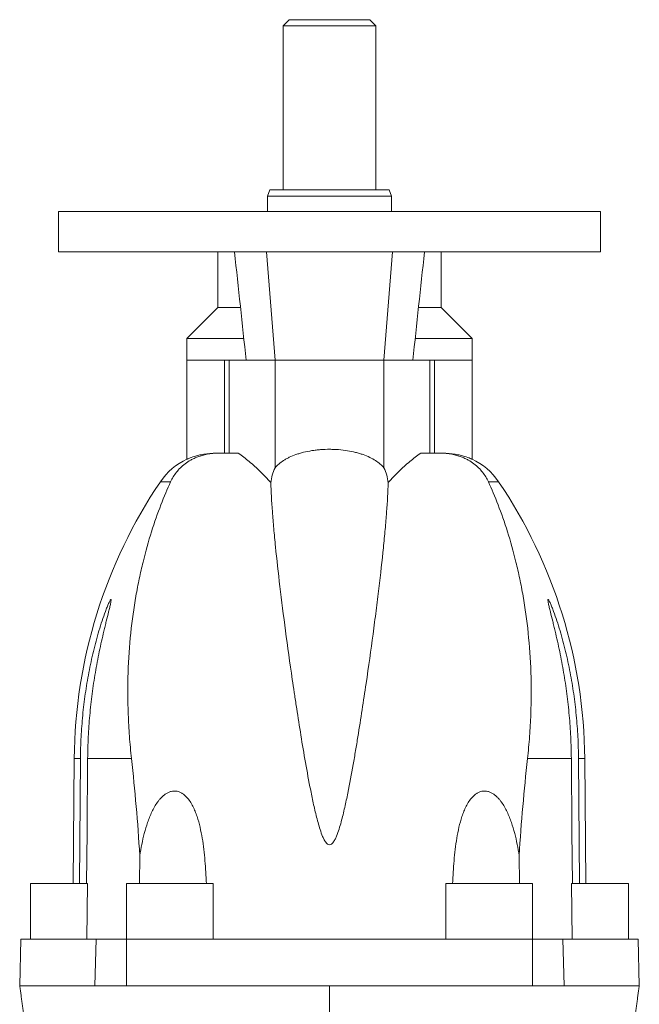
# Model space of a CAD drawing. Header units: millimetres. Extents: x -295 to 561, y 22 to 1351.
# Tile 3 of 5: x -270 to -70, y 1033 to 1351. Entities that reach past the tile are written whole.
import ezdxf

# ---------------------------------------------------------------- set-up
doc = ezdxf.new("R2010")
doc.units = ezdxf.units.MM

msp = doc.modelspace()

# ---------------------------------------------------------------- linework, layer by layer
at = {"color": 7, "linetype": 'Continuous', "lineweight": 15}
for p, q in [((-183.44, 1350.6), (-185.44, 1348.6)), ((-185.44, 1348.6), (-185.44, 1295.6)), ((-183.41, 1348.6), (-185.44, 1348.6)), ((-181.68, 1350.6), (-183.44, 1350.6)), ((-155.44, 1348.6), (-183.41, 1348.6)), ((-157.44, 1350.6), (-181.68, 1350.6)), ((-155.44, 1348.6), (-157.44, 1350.6)), ((-155.44, 1295.6), (-155.44, 1348.6)), ((-189.71, 1295.6), (-190.44, 1293.6)), ((-187.11, 1295.6), (-189.71, 1295.6)), ((-151.17, 1295.6), (-187.11, 1295.6)), ((-150.44, 1293.6), (-151.17, 1295.6)), ((-190.44, 1293.6), (-190.44, 1288.6)), ((-187.74, 1293.6), (-190.44, 1293.6)), ((-150.44, 1293.6), (-187.74, 1293.6)), ((-150.44, 1288.6), (-150.44, 1293.6)), ((-257.94, 1288.6), (-257.94, 1275.6)), ((-257.94, 1288.6), (-82.94, 1288.6)), ((-82.94, 1275.6), (-82.94, 1288.6)), ((-257.94, 1275.6), (-82.94, 1275.6)), ((-206.44, 1275.6), (-206.44, 1257.6)), ((-134.44, 1257.6), (-134.44, 1275.6)), ((-206.44, 1257.6), (-216.44, 1247.6)), ((-206.44, 1257.6), (-199.17, 1257.6)), ((-141.7, 1257.6), (-134.44, 1257.6)), ((-124.44, 1247.6), (-134.44, 1257.6)), ((-216.44, 1247.6), (-216.44, 1240.6)), ((-216.44, 1247.6), (-198.11, 1247.6)), ((-142.77, 1247.6), (-124.44, 1247.6)), ((-124.44, 1240.6), (-124.44, 1247.6)), ((-216.44, 1240.6), (-216.44, 1208.66)), ((-204.32, 1240.6), (-202.83, 1240.6)), ((-202.83, 1240.6), (-197.36, 1240.6)), ((-187.99, 1240.6), (-197.36, 1240.6)), ((-187.99, 1240.6), (-152.88, 1240.6)), ((-143.52, 1240.6), (-152.88, 1240.6)), ((-138.05, 1240.6), (-143.52, 1240.6)), ((-136.55, 1240.6), (-138.05, 1240.6)), ((-124.44, 1208.66), (-124.44, 1240.6)), ((-206.93, 1210.6), (-206.2, 1210.6)), ((-199.87, 1210.6), (-206.2, 1210.6)), ((-141, 1210.6), (-134.67, 1210.6)), ((-133.95, 1210.6), (-134.67, 1210.6)), ((-252.83, 1111.93), (-253.17, 1071.6)), ((-251.17, 1071.6), (-250.83, 1111.93)), ((-89.71, 1071.6), (-90.05, 1111.93)), ((-87.71, 1071.6), (-88.04, 1111.93)), ((-231.73, 1071.6), (-231.68, 1080.64)), ((-109.14, 1071.6), (-109.2, 1080.64)), ((-266.94, 1071.6), (-266.94, 1053.6)), ((-266.94, 1071.6), (-248.58, 1071.6)), ((-248.58, 1071.6), (-248.73, 1053.6)), ((-235.94, 1071.6), (-235.94, 1053.6)), ((-235.94, 1071.6), (-207.94, 1071.6)), ((-207.94, 1055.64), (-207.94, 1071.6)), ((-132.94, 1071.6), (-132.94, 1055.64)), ((-132.94, 1071.6), (-104.94, 1071.6)), ((-104.94, 1053.6), (-104.94, 1071.6)), ((-92.15, 1053.6), (-92.29, 1071.6)), ((-92.29, 1071.6), (-73.94, 1071.6)), ((-73.94, 1053.6), (-73.94, 1071.6)), ((-270.05, 1053.6), (-270.44, 1038.59)), ((-245.76, 1053.6), (-270.05, 1053.6)), ((-235.94, 1053.6), (-245.76, 1053.6)), ((-104.94, 1053.6), (-235.94, 1053.6)), ((-207.94, 1053.6), (-207.94, 1055.64)), ((-132.94, 1055.64), (-132.94, 1053.6)), ((-95.12, 1053.6), (-104.94, 1053.6)), ((-70.83, 1053.6), (-95.12, 1053.6)), ((-70.44, 1038.59), (-70.83, 1053.6)), ((-236, 1038.6), (-236, 1038.6)), ((-170.44, 1026.6), (-170.44, 1038.6)), ((-104.88, 1038.6), (-104.88, 1038.6))]:
    msp.add_line(p, q, dxfattribs=at)
at = {"color": 8, "linetype": 'Continuous', "lineweight": 0}
for p, q in [((-190.82, 1275.6), (-187.99, 1240.6)), ((-150.06, 1275.6), (-152.88, 1240.6)), ((-216.44, 1240.6), (-204.32, 1240.6)), ((-204.32, 1210.6), (-204.32, 1240.6)), ((-202.83, 1210.6), (-202.83, 1240.6)), ((-187.99, 1205.85), (-187.99, 1240.6)), ((-152.88, 1205.85), (-152.88, 1240.6)), ((-138.05, 1210.6), (-138.05, 1240.6)), ((-124.44, 1240.6), (-136.55, 1240.6)), ((-136.55, 1210.6), (-136.55, 1240.6)), ((-225.02, 1201.36), (-221.71, 1201.36)), ((-115.85, 1201.36), (-119.16, 1201.36)), ((-252.83, 1111.93), (-250.83, 1111.93)), ((-248.51, 1111.93), (-234.35, 1111.93)), ((-92.37, 1111.93), (-106.52, 1111.93)), ((-88.04, 1111.93), (-90.05, 1111.93)), ((-245.76, 1053.6), (-246.14, 1038.6)), ((-235.94, 1053.6), (-236, 1038.6)), ((-104.94, 1053.6), (-104.88, 1038.6)), ((-95.12, 1053.6), (-94.74, 1038.6))]:
    msp.add_line(p, q, dxfattribs=at)
at = {"color": 7, "linetype": 'Continuous', "lineweight": 15, "flags": 128}
for points in [[(-248.51, 1111.93), (-248.7, 1088.3), (-248.83, 1071.6)], [(-92.37, 1111.93), (-92.18, 1088.3), (-92.05, 1071.6)]]:
    msp.add_lwpolyline(points, dxfattribs=at)
at = {"color": 7, "linetype": 'Continuous', "lineweight": 15}
for centre, radius, start, end in [((-207.63, 1189.6), 21, 114.8036, 145.9246), ((-133.25, 1189.6), 21, 34.0754, 65.1964), ((-176.16, 1199.81), 13.28, 153.0018, 174.5826), ((-164.72, 1199.81), 13.28, 5.4174, 26.9982), ((-90.84, 1110.6), 162, 145.9246, 179.5266), ((-250.04, 1110.6), 162, 0.4734, 34.0754)]:
    msp.add_arc(centre, radius, start, end, dxfattribs=at)
for points in [[(-201.12, 1275.6), (-199.83, 1263.94), (-198.58, 1252.27), (-197.36, 1240.6)], [(-139.76, 1275.6), (-141.05, 1263.94), (-142.29, 1252.27), (-143.52, 1240.6)], [(-187.99, 1205.85), (-187.99, 1205.85), (-187.99, 1205.85), (-188, 1205.85)], [(-152.88, 1205.85), (-152.88, 1205.85), (-152.88, 1205.85), (-152.88, 1205.85)], [(-246.14, 1038.6), (-245.7, 1038.6), (-244.96, 1038.6), (-243.98, 1038.6)], [(-243.98, 1038.6), (-243.02, 1038.6), (-241.82, 1038.6), (-240.47, 1038.6)], [(-240.47, 1038.6), (-239.12, 1038.6), (-237.6, 1038.6), (-236, 1038.6)], [(-100.41, 1038.6), (-101.76, 1038.6), (-103.27, 1038.6), (-104.88, 1038.6)], [(-96.9, 1038.6), (-97.86, 1038.6), (-99.06, 1038.6), (-100.41, 1038.6)], [(-70.44, 1038.6), (-70.44, 1038.6), (-78.62, 1038.6), (-94.74, 1038.6)]]:
    msp.add_open_spline(points, degree=3, dxfattribs=at)
for points, knots in [([(-152.88, 1205.85), (-153.56, 1206.7), (-154.46, 1207.49), (-156.15, 1208.58), (-156.77, 1208.92), (-158.11, 1209.56), (-158.83, 1209.86), (-159.97, 1210.26), (-160.36, 1210.39), (-161.17, 1210.63), (-161.59, 1210.75), (-162.88, 1211.07), (-163.77, 1211.25), (-165.59, 1211.54), (-166.52, 1211.65), (-167.97, 1211.77), (-168.46, 1211.8), (-169.43, 1211.83), (-169.92, 1211.84), (-171.37, 1211.85), (-172.34, 1211.81), (-173.79, 1211.7), (-174.27, 1211.65), (-175.22, 1211.54), (-175.68, 1211.48), (-177.06, 1211.26), (-177.94, 1211.08), (-179.23, 1210.76), (-179.65, 1210.65), (-180.47, 1210.4), (-180.87, 1210.28), (-182.02, 1209.87), (-182.74, 1209.58), (-183.75, 1209.09), (-184.08, 1208.92), (-184.7, 1208.58), (-185, 1208.41), (-185.84, 1207.86), (-186.35, 1207.48), (-187.25, 1206.69), (-187.65, 1206.28), (-187.99, 1205.85)], [0, 0, 0, 0, 0.125, 0.125, 0.1875, 0.1875, 0.25, 0.25, 0.28125, 0.28125, 0.3125, 0.3125, 0.375, 0.375, 0.4375, 0.4375, 0.46875, 0.46875, 0.5, 0.5, 0.5625, 0.5625, 0.59375, 0.59375, 0.625, 0.625, 0.6875, 0.6875, 0.71875, 0.71875, 0.75, 0.75, 0.8125, 0.8125, 0.84375, 0.84375, 0.875, 0.875, 0.9375, 0.9375, 1, 1, 1, 1]), ([(-206.2, 1210.6), (-206.52, 1210.6), (-206.84, 1210.59), (-207.48, 1210.56), (-207.8, 1210.54), (-208.42, 1210.48), (-208.72, 1210.45), (-209.33, 1210.36), (-209.62, 1210.31), (-210.48, 1210.16), (-211.01, 1210.03), (-212.01, 1209.75), (-212.48, 1209.6), (-213.34, 1209.27), (-213.75, 1209.1), (-214.52, 1208.74), (-214.88, 1208.56), (-215.91, 1207.98), (-216.52, 1207.58), (-217.62, 1206.74), (-218.12, 1206.3), (-219.04, 1205.39), (-219.46, 1204.92), (-220.6, 1203.47), (-221.22, 1202.44), (-221.71, 1201.36)], [0, 0, 0, 0, 0.03125, 0.03125, 0.0625, 0.0625, 0.09375, 0.09375, 0.125, 0.125, 0.1875, 0.1875, 0.25, 0.25, 0.3125, 0.3125, 0.375, 0.375, 0.5, 0.5, 0.625, 0.625, 0.75, 0.75, 1, 1, 1, 1]), ([(-206.93, 1210.6), (-208.45, 1210.6), (-209.81, 1210.45), (-211.59, 1210.15), (-212.14, 1210.04), (-213.13, 1209.79), (-213.58, 1209.67), (-214.79, 1209.3), (-215.4, 1209.08), (-216.02, 1208.83), (-216.18, 1208.77), (-216.39, 1208.68), (-216.44, 1208.66), (-216.44, 1208.66)], [0, 0, 0, 0, 0.25, 0.25, 0.375, 0.375, 0.5, 0.5, 0.75, 0.75, 0.875, 0.875, 1, 1, 1, 1]), ([(-199.87, 1210.6), (-199.28, 1210.16), (-198.09, 1209.3), (-196.33, 1207.87), (-194.57, 1206.34), (-192.83, 1204.7), (-191.09, 1202.95), (-189.95, 1201.7), (-189.38, 1201.07)], [0, 0, 0, 0, 0.1662555, 0.3325325, 0.498787, 0.6658508, 0.8329374, 1, 1, 1, 1]), ([(-141, 1210.6), (-141.6, 1210.16), (-142.78, 1209.3), (-144.55, 1207.87), (-146.31, 1206.34), (-148.05, 1204.7), (-149.78, 1202.95), (-150.92, 1201.7), (-151.49, 1201.07)], [0, 0, 0, 0, 0.1662555, 0.3325325, 0.498787, 0.6658508, 0.8329374, 1, 1, 1, 1]), ([(-134.67, 1210.6), (-134.36, 1210.6), (-134.03, 1210.59), (-133.4, 1210.56), (-133.08, 1210.54), (-132.46, 1210.48), (-132.15, 1210.45), (-131.55, 1210.36), (-131.25, 1210.31), (-130.4, 1210.16), (-129.87, 1210.03), (-128.86, 1209.75), (-128.4, 1209.6), (-127.53, 1209.27), (-127.13, 1209.1), (-126.36, 1208.74), (-125.99, 1208.56), (-124.97, 1207.98), (-124.36, 1207.58), (-123.25, 1206.74), (-122.75, 1206.3), (-121.83, 1205.39), (-121.41, 1204.92), (-120.27, 1203.47), (-119.66, 1202.44), (-119.16, 1201.36)], [0, 0, 0, 0, 0.03125, 0.03125, 0.0625, 0.0625, 0.09375, 0.09375, 0.125, 0.125, 0.1875, 0.1875, 0.25, 0.25, 0.3125, 0.3125, 0.375, 0.375, 0.5, 0.5, 0.625, 0.625, 0.75, 0.75, 1, 1, 1, 1]), ([(-133.95, 1210.6), (-132.42, 1210.6), (-131.07, 1210.45), (-129.29, 1210.15), (-128.74, 1210.04), (-127.74, 1209.79), (-127.29, 1209.67), (-126.09, 1209.3), (-125.47, 1209.08), (-124.85, 1208.83), (-124.7, 1208.77), (-124.49, 1208.68), (-124.44, 1208.66), (-124.44, 1208.66)], [0, 0, 0, 0, 0.25, 0.25, 0.375, 0.375, 0.5, 0.5, 0.75, 0.75, 0.875, 0.875, 1, 1, 1, 1]), ([(-221.71, 1201.36), (-222.76, 1199.07), (-223.82, 1196.57), (-225.9, 1191.19), (-226.92, 1188.3), (-228.86, 1182.15), (-229.79, 1178.88), (-231.06, 1173.67), (-231.46, 1171.89), (-232.23, 1168.22), (-232.59, 1166.34), (-233.59, 1160.58), (-234.15, 1156.61), (-235, 1148.39), (-235.29, 1144.14), (-235.59, 1135.39), (-235.58, 1130.88), (-235.32, 1123.91), (-235.19, 1121.55), (-234.84, 1116.77), (-234.62, 1114.36), (-234.35, 1111.93)], [0, 0, 0, 0, 0.125, 0.125, 0.25, 0.25, 0.375, 0.375, 0.4375, 0.4375, 0.5, 0.5, 0.625, 0.625, 0.75, 0.75, 0.875, 0.875, 0.9375, 0.9375, 1, 1, 1, 1]), ([(-151.49, 1201.07), (-151.58, 1198.2), (-151.76, 1195.01), (-152.15, 1189.74), (-152.3, 1187.9), (-152.56, 1185.03), (-152.65, 1184.05), (-152.84, 1182.07), (-152.94, 1181.06), (-153.46, 1175.92), (-153.95, 1171.54), (-154.79, 1164.57), (-155.09, 1162.18), (-155.56, 1158.49), (-155.72, 1157.24), (-156.05, 1154.72), (-156.22, 1153.45), (-157.08, 1147.02), (-157.82, 1141.69), (-159.44, 1130.63), (-160.32, 1124.9), (-161.52, 1117.51), (-161.77, 1116.02), (-162.28, 1113.01), (-162.54, 1111.51), (-163.34, 1106.96), (-163.91, 1103.9), (-164.85, 1099.27), (-165.17, 1097.73), (-165.87, 1094.62), (-166.25, 1093.06), (-166.88, 1090.74), (-167.11, 1089.96), (-167.6, 1088.42), (-167.86, 1087.66), (-168.33, 1086.53), (-168.5, 1086.16), (-168.79, 1085.62), (-168.89, 1085.44), (-169.11, 1085.1), (-169.22, 1084.93), (-169.49, 1084.61), (-169.63, 1084.47), (-169.97, 1084.22), (-170.17, 1084.13), (-170.59, 1084.11), (-170.8, 1084.17), (-171.07, 1084.33), (-171.15, 1084.4), (-171.3, 1084.53), (-171.38, 1084.61), (-171.58, 1084.84), (-171.7, 1085), (-171.93, 1085.34), (-172.03, 1085.52), (-172.32, 1086.05), (-172.49, 1086.41), (-172.96, 1087.53), (-173.23, 1088.28), (-173.72, 1089.8), (-173.94, 1090.56), (-174.36, 1092.09), (-174.56, 1092.86), (-175.13, 1095.15), (-175.48, 1096.69), (-176.13, 1099.75), (-176.44, 1101.27), (-177.33, 1105.82), (-177.87, 1108.82), (-178.9, 1114.74), (-179.38, 1117.67), (-180.32, 1123.46), (-180.76, 1126.31), (-181.41, 1130.54), (-181.62, 1131.94), (-182.03, 1134.72), (-182.24, 1136.1), (-183.23, 1142.95), (-183.96, 1148.19), (-185.29, 1158.2), (-185.9, 1162.97), (-186.98, 1172.04), (-187.46, 1176.34), (-187.97, 1181.41), (-188.07, 1182.4), (-188.26, 1184.36), (-188.34, 1185.31), (-188.6, 1188.13), (-188.74, 1189.93), (-189.13, 1195.1), (-189.3, 1198.24), (-189.38, 1201.07)], [0, 0, 0, 0, 0.0625, 0.0625, 0.09375, 0.09375, 0.109375, 0.109375, 0.125, 0.125, 0.1875, 0.1875, 0.21875, 0.21875, 0.234375, 0.234375, 0.25, 0.25, 0.3125, 0.3125, 0.375, 0.375, 0.390625, 0.390625, 0.40625, 0.40625, 0.4375, 0.4375, 0.453125, 0.453125, 0.46875, 0.46875, 0.476562, 0.476562, 0.484375, 0.484375, 0.488281, 0.488281, 0.490234, 0.490234, 0.492187, 0.492187, 0.494141, 0.494141, 0.496094, 0.496094, 0.498047, 0.498047, 0.499023, 0.499023, 0.5, 0.5, 0.501953, 0.501953, 0.503906, 0.503906, 0.507812, 0.507812, 0.515625, 0.515625, 0.523437, 0.523437, 0.53125, 0.53125, 0.546875, 0.546875, 0.5625, 0.5625, 0.59375, 0.59375, 0.625, 0.625, 0.65625, 0.65625, 0.671875, 0.671875, 0.6875, 0.6875, 0.75, 0.75, 0.8125, 0.8125, 0.875, 0.875, 0.890625, 0.890625, 0.90625, 0.90625, 0.9375, 0.9375, 1, 1, 1, 1]), ([(-119.16, 1201.36), (-118.11, 1199.07), (-117.05, 1196.57), (-114.97, 1191.19), (-113.96, 1188.3), (-112.01, 1182.15), (-111.09, 1178.88), (-109.82, 1173.67), (-109.41, 1171.89), (-108.65, 1168.22), (-108.28, 1166.34), (-107.28, 1160.58), (-106.73, 1156.61), (-105.88, 1148.39), (-105.58, 1144.14), (-105.29, 1135.39), (-105.29, 1130.88), (-105.55, 1123.91), (-105.68, 1121.55), (-106.03, 1116.77), (-106.26, 1114.36), (-106.52, 1111.93)], [0, 0, 0, 0, 0.125, 0.125, 0.25, 0.25, 0.375, 0.375, 0.4375, 0.4375, 0.5, 0.5, 0.625, 0.625, 0.75, 0.75, 0.875, 0.875, 0.9375, 0.9375, 1, 1, 1, 1]), ([(-250.83, 1111.93), (-250.81, 1114.28), (-250.74, 1116.61), (-250.49, 1121.28), (-250.32, 1123.6), (-249.87, 1128.25), (-249.59, 1130.57), (-248.93, 1135.19), (-248.54, 1137.5), (-247.67, 1142.07), (-247.18, 1144.34), (-246.37, 1147.71), (-246.08, 1148.82), (-245.49, 1151.04), (-245.18, 1152.14), (-244.53, 1154.32), (-244.19, 1155.39), (-243.5, 1157.48), (-243.15, 1158.5), (-242.61, 1159.95), (-242.43, 1160.42), (-242.08, 1161.3), (-241.9, 1161.71), (-241.65, 1162.27), (-241.57, 1162.44), (-241.42, 1162.75), (-241.35, 1162.89), (-241.22, 1163.12), (-241.16, 1163.21), (-241.06, 1163.32), (-241.02, 1163.35), (-240.96, 1163.35), (-240.95, 1163.31), (-240.93, 1163.17), (-240.94, 1163.08), (-240.97, 1162.84), (-240.99, 1162.7), (-241.04, 1162.38), (-241.08, 1162.2), (-241.2, 1161.63), (-241.29, 1161.22), (-241.45, 1160.55), (-241.51, 1160.31), (-241.62, 1159.84), (-241.68, 1159.6), (-241.98, 1158.39), (-242.23, 1157.38), (-242.62, 1155.81), (-242.75, 1155.28), (-243.01, 1154.21), (-243.14, 1153.66), (-243.53, 1152.03), (-243.78, 1150.93), (-244.28, 1148.72), (-244.51, 1147.61), (-245.21, 1144.25), (-245.63, 1142), (-246.4, 1137.45), (-246.75, 1135.16), (-247.35, 1130.54), (-247.61, 1128.22), (-248.03, 1123.58), (-248.19, 1121.26), (-248.42, 1116.6), (-248.49, 1114.27), (-248.51, 1111.93)], [0, 0, 0, 0, 0.0625, 0.0625, 0.125, 0.125, 0.1875, 0.1875, 0.25, 0.25, 0.3125, 0.3125, 0.34375, 0.34375, 0.375, 0.375, 0.40625, 0.40625, 0.4375, 0.4375, 0.453125, 0.453125, 0.46875, 0.46875, 0.476562, 0.476562, 0.484375, 0.484375, 0.492187, 0.492187, 0.5, 0.5, 0.507812, 0.507812, 0.515625, 0.515625, 0.523437, 0.523437, 0.53125, 0.53125, 0.546875, 0.546875, 0.554687, 0.554687, 0.5625, 0.5625, 0.59375, 0.59375, 0.609375, 0.609375, 0.625, 0.625, 0.65625, 0.65625, 0.6875, 0.6875, 0.75, 0.75, 0.8125, 0.8125, 0.875, 0.875, 0.9375, 0.9375, 1, 1, 1, 1]), ([(-90.05, 1111.93), (-90.07, 1114.28), (-90.14, 1116.61), (-90.39, 1121.28), (-90.56, 1123.6), (-91.01, 1128.25), (-91.29, 1130.57), (-91.95, 1135.19), (-92.34, 1137.5), (-93.21, 1142.07), (-93.7, 1144.34), (-94.51, 1147.71), (-94.79, 1148.82), (-95.39, 1151.04), (-95.7, 1152.14), (-96.35, 1154.32), (-96.68, 1155.39), (-97.37, 1157.48), (-97.73, 1158.5), (-98.27, 1159.95), (-98.45, 1160.42), (-98.8, 1161.3), (-98.97, 1161.71), (-99.22, 1162.27), (-99.3, 1162.44), (-99.46, 1162.75), (-99.53, 1162.89), (-99.66, 1163.12), (-99.72, 1163.21), (-99.81, 1163.32), (-99.85, 1163.35), (-99.91, 1163.35), (-99.93, 1163.31), (-99.94, 1163.17), (-99.94, 1163.08), (-99.91, 1162.84), (-99.89, 1162.7), (-99.83, 1162.38), (-99.8, 1162.2), (-99.68, 1161.63), (-99.58, 1161.22), (-99.43, 1160.55), (-99.37, 1160.31), (-99.26, 1159.84), (-99.2, 1159.6), (-98.9, 1158.39), (-98.64, 1157.38), (-98.26, 1155.81), (-98.13, 1155.28), (-97.86, 1154.21), (-97.73, 1153.66), (-97.35, 1152.03), (-97.09, 1150.93), (-96.6, 1148.72), (-96.36, 1147.61), (-95.67, 1144.25), (-95.24, 1142), (-94.47, 1137.45), (-94.13, 1135.16), (-93.52, 1130.54), (-93.26, 1128.22), (-92.84, 1123.58), (-92.68, 1121.26), (-92.45, 1116.6), (-92.38, 1114.27), (-92.37, 1111.93)], [0, 0, 0, 0, 0.0625, 0.0625, 0.125, 0.125, 0.1875, 0.1875, 0.25, 0.25, 0.3125, 0.3125, 0.34375, 0.34375, 0.375, 0.375, 0.40625, 0.40625, 0.4375, 0.4375, 0.453125, 0.453125, 0.46875, 0.46875, 0.476562, 0.476562, 0.484375, 0.484375, 0.492187, 0.492187, 0.5, 0.5, 0.507812, 0.507812, 0.515625, 0.515625, 0.523437, 0.523437, 0.53125, 0.53125, 0.546875, 0.546875, 0.554687, 0.554687, 0.5625, 0.5625, 0.59375, 0.59375, 0.609375, 0.609375, 0.625, 0.625, 0.65625, 0.65625, 0.6875, 0.6875, 0.75, 0.75, 0.8125, 0.8125, 0.875, 0.875, 0.9375, 0.9375, 1, 1, 1, 1]), ([(-234.35, 1111.93), (-233.79, 1106.87), (-233.29, 1101.73), (-232.39, 1091.3), (-232, 1086.01), (-231.68, 1080.64)], [0, 0, 0, 0, 0.5, 0.5, 1, 1, 1, 1]), ([(-106.52, 1111.93), (-107.08, 1106.87), (-107.59, 1101.73), (-108.49, 1091.3), (-108.88, 1086.01), (-109.2, 1080.64)], [0, 0, 0, 0, 0.5, 0.5, 1, 1, 1, 1]), ([(-210.19, 1071.6), (-210.29, 1074.07), (-210.43, 1076.53), (-210.74, 1080.2), (-210.86, 1081.42), (-211.16, 1083.85), (-211.32, 1085.05), (-211.72, 1087.43), (-211.95, 1088.61), (-212.5, 1090.95), (-212.81, 1092.11), (-213.38, 1093.81), (-213.59, 1094.38), (-214.04, 1095.49), (-214.29, 1096.03), (-214.83, 1097.1), (-215.12, 1097.61), (-215.79, 1098.61), (-216.15, 1099.09), (-216.98, 1099.97), (-217.44, 1100.38), (-218.2, 1100.87), (-218.47, 1101.01), (-219.04, 1101.25), (-219.34, 1101.34), (-219.96, 1101.46), (-220.27, 1101.49), (-220.91, 1101.47), (-221.23, 1101.43), (-221.85, 1101.28), (-222.15, 1101.17), (-222.73, 1100.9), (-223.01, 1100.75), (-223.54, 1100.4), (-223.79, 1100.21), (-224.28, 1099.8), (-224.5, 1099.59), (-224.94, 1099.14), (-225.15, 1098.91), (-225.55, 1098.42), (-225.74, 1098.18), (-226.28, 1097.42), (-226.62, 1096.9), (-227.23, 1095.83), (-227.51, 1095.28), (-228.3, 1093.62), (-228.76, 1092.47), (-229.56, 1090.15), (-229.9, 1088.98), (-230.83, 1085.45), (-231.3, 1083.05), (-231.68, 1080.64)], [0, 0, 0, 0, 0.125, 0.125, 0.1875, 0.1875, 0.25, 0.25, 0.3125, 0.3125, 0.375, 0.375, 0.40625, 0.40625, 0.4375, 0.4375, 0.46875, 0.46875, 0.5, 0.5, 0.53125, 0.53125, 0.546875, 0.546875, 0.5625, 0.5625, 0.578125, 0.578125, 0.59375, 0.59375, 0.609375, 0.609375, 0.625, 0.625, 0.640625, 0.640625, 0.65625, 0.65625, 0.671875, 0.671875, 0.6875, 0.6875, 0.71875, 0.71875, 0.75, 0.75, 0.8125, 0.8125, 0.875, 0.875, 1, 1, 1, 1]), ([(-130.69, 1071.6), (-130.59, 1074.07), (-130.45, 1076.53), (-130.14, 1080.2), (-130.01, 1081.42), (-129.72, 1083.85), (-129.55, 1085.05), (-129.15, 1087.43), (-128.92, 1088.61), (-128.38, 1090.95), (-128.06, 1092.11), (-127.49, 1093.81), (-127.29, 1094.38), (-126.83, 1095.49), (-126.59, 1096.03), (-126.05, 1097.1), (-125.75, 1097.61), (-125.09, 1098.61), (-124.72, 1099.09), (-123.9, 1099.97), (-123.44, 1100.38), (-122.67, 1100.87), (-122.41, 1101.01), (-121.84, 1101.25), (-121.53, 1101.34), (-120.92, 1101.46), (-120.6, 1101.49), (-119.97, 1101.47), (-119.65, 1101.43), (-119.03, 1101.28), (-118.73, 1101.17), (-118.15, 1100.9), (-117.87, 1100.75), (-117.34, 1100.4), (-117.08, 1100.21), (-116.6, 1099.8), (-116.37, 1099.59), (-115.94, 1099.14), (-115.73, 1098.91), (-115.33, 1098.42), (-115.14, 1098.18), (-114.59, 1097.42), (-114.26, 1096.9), (-113.65, 1095.83), (-113.37, 1095.28), (-112.57, 1093.62), (-112.12, 1092.47), (-111.32, 1090.15), (-110.97, 1088.98), (-110.05, 1085.45), (-109.58, 1083.05), (-109.2, 1080.64)], [0, 0, 0, 0, 0.125, 0.125, 0.1875, 0.1875, 0.25, 0.25, 0.3125, 0.3125, 0.375, 0.375, 0.40625, 0.40625, 0.4375, 0.4375, 0.46875, 0.46875, 0.5, 0.5, 0.53125, 0.53125, 0.546875, 0.546875, 0.5625, 0.5625, 0.578125, 0.578125, 0.59375, 0.59375, 0.609375, 0.609375, 0.625, 0.625, 0.640625, 0.640625, 0.65625, 0.65625, 0.671875, 0.671875, 0.6875, 0.6875, 0.71875, 0.71875, 0.75, 0.75, 0.8125, 0.8125, 0.875, 0.875, 1, 1, 1, 1]), ([(-270.44, 1038.6), (-270.37, 1038.1), (-270.23, 1037.12), (-270.02, 1035.62), (-269.81, 1034.11), (-269.6, 1032.61), (-269.39, 1031.1), (-269.17, 1029.6), (-268.96, 1028.1), (-268.82, 1027.1), (-268.75, 1026.6)], [0, 0, 0, 0, 0.128253, 0.254524, 0.379461, 0.503384, 0.627019, 0.750956, 0.875331, 1, 1, 1, 1]), ([(-270.44, 1038.6), (-270.44, 1038.6), (-268.4, 1038.6), (-260.27, 1038.6), (-254.18, 1038.6), (-246.14, 1038.6)], [0, 0, 0, 0, 0.5, 0.5, 1, 1, 1, 1]), ([(-236, 1038.6), (-231.52, 1038.6), (-227.03, 1038.6), (-205.26, 1038.6), (-187.86, 1038.6), (-170.44, 1038.6)], [0.7420075, 0.7420075, 0.7420075, 0.7420075, 0.7952181, 0.7952181, 1, 1, 1, 1]), ([(-104.88, 1038.6), (-109.36, 1038.6), (-113.84, 1038.6), (-135.62, 1038.6), (-153.02, 1038.6), (-170.44, 1038.6)], [0.7420073, 0.7420073, 0.7420073, 0.7420073, 0.7952181, 0.7952181, 1, 1, 1, 1]), ([(-94.74, 1038.6), (-95.1, 1038.6), (-95.65, 1038.6), (-96.53, 1038.6), (-96.71, 1038.6), (-96.9, 1038.6)], [0.68461514, 0.68461514, 0.68461514, 0.68461514, 0.7000316, 0.7000316, 0.70373851, 0.70373851, 0.70373851, 0.70373851]), ([(-72.12, 1026.6), (-72.05, 1027.1), (-71.91, 1028.09), (-71.7, 1029.59), (-71.49, 1031.1), (-71.28, 1032.61), (-71.07, 1034.11), (-70.86, 1035.62), (-70.65, 1037.12), (-70.51, 1038.1), (-70.44, 1038.6)], [0, 0, 0, 0, 0.1248, 0.24919, 0.373027, 0.49668, 0.620734, 0.745593, 0.871874, 1, 1, 1, 1])]:
    msp.add_open_spline(points, degree=3, knots=knots, dxfattribs=at)

doc.saveas('drawing.dxf')
